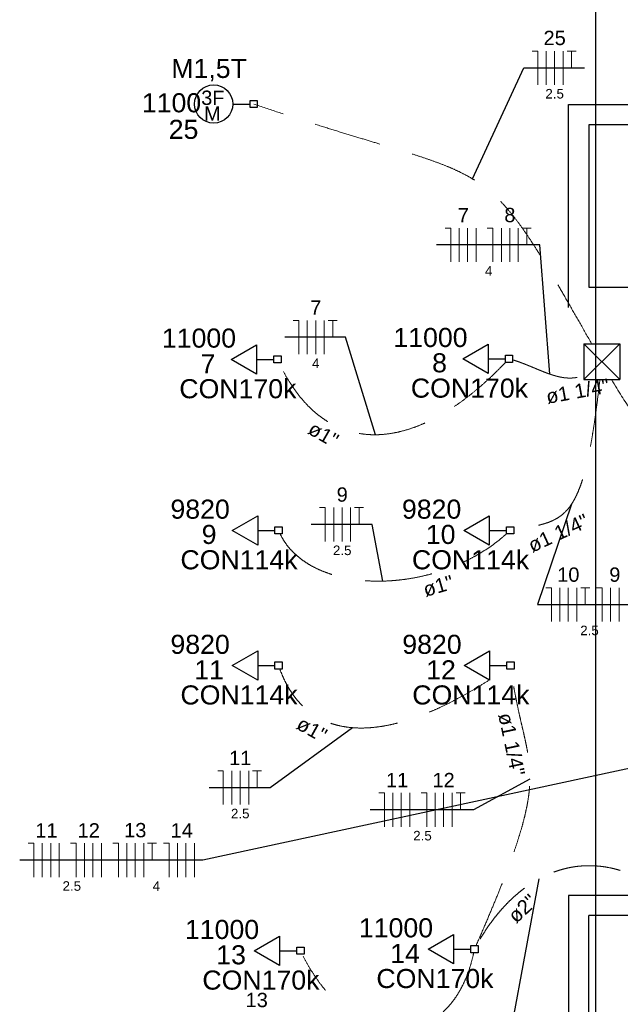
# Model space of a CAD drawing. Header units: millimetres. Extents: x 7 to 269, y 1 to 169.
# Tile 27 of 113: x 49.25 to 53.69, y 47.57 to 54.86. Entities that reach past the tile are written whole.
import ezdxf

# ---------------------------------------------------------------- set-up
doc = ezdxf.new("R2010")
doc.units = ezdxf.units.MM
doc.header["$MEASUREMENT"] = 0
doc.linetypes.add('Dashed', pattern=[0.75, 0.5, -0.25])
for name, color, linetype, lineweight in [('Eletroduto - Marco Polo', 6, 'Continuous', 9), ('Fiação - Marco Polo', 3, 'Continuous', 9), ('Layout - Marco Polo', 252, 'Continuous', 25), ('Linha de Chamada - Marco Polo', 1, 'Continuous', 25), ('Textos - Marco Polo', 143, 'Continuous', 25), ('Tomadas - Marco Polo', 150, 'Continuous', 25)]:
    doc.layers.add(name, color=color, linetype=linetype, lineweight=lineweight)
doc.layers.add('Parede - Marco Polo', color=7, linetype='Continuous')
doc.styles.add('Arial', font='arial.ttf')

msp = doc.modelspace()

# ---------------------------------------------------------------- linework, layer by layer
at = {"layer": 'Eletroduto - Marco Polo', "linetype": 'Dashed'}
for points in [[(53.4729, 52.4598), (53.3904, 52.6048), (53.3144, 52.7379), (53.2442, 52.8597), (53.1791, 52.9708), (53.1184, 53.0718), (53.0614, 53.1636), (53.0074, 53.2466), (52.9557, 53.3215), (52.9056, 53.389), (52.8564, 53.4497), (52.8073, 53.5042), (52.7578, 53.5533), (52.707, 53.5975), (52.6543, 53.6375), (52.599, 53.6739), (52.5403, 53.7074), (52.4776, 53.7387), (52.4102, 53.7683), (52.3373, 53.7969), (52.2583, 53.8252), (52.1724, 53.8538), (52.079, 53.8833), (51.9774, 53.9145), (51.8667, 53.9479), (51.7465, 53.9841), (51.6159, 54.0239), (51.4742, 54.0679), (51.3207, 54.1167), (51.1548, 54.171), (50.9757, 54.2313)], [(52.8377, 52.3199), (52.7708, 52.2521), (52.7042, 52.1888), (52.6377, 52.1301), (52.5715, 52.076), (52.5057, 52.0264), (52.4402, 51.9814), (52.3753, 51.9411), (52.3109, 51.9053), (52.2471, 51.8741), (52.1841, 51.8476), (52.1217, 51.8257), (52.0602, 51.8084), (51.9996, 51.7958), (51.9399, 51.7879), (51.8812, 51.7846), (51.8237, 51.786), (51.7673, 51.7921), (51.7121, 51.8029), (51.6582, 51.8185), (51.6057, 51.8387), (51.5545, 51.8637), (51.5049, 51.8934), (51.4569, 51.9278), (51.4104, 51.967), (51.3657, 52.011), (51.3227, 52.0597), (51.2815, 52.1133), (51.2423, 52.1716), (51.205, 52.2347), (51.1697, 52.3026)], [(52.8899, 52.339), (52.9095, 52.3328), (52.9289, 52.3262), (52.9481, 52.3193), (52.9672, 52.3122), (52.986, 52.3048), (53.0046, 52.2973), (53.0231, 52.2898), (53.0414, 52.2822), (53.0595, 52.2746), (53.0774, 52.2671), (53.0953, 52.2598), (53.113, 52.2526), (53.1305, 52.2457), (53.148, 52.2392), (53.1653, 52.233), (53.1825, 52.2273), (53.1996, 52.222), (53.2167, 52.2173), (53.2336, 52.2132), (53.2505, 52.2098), (53.2673, 52.2071), (53.2841, 52.2052), (53.3008, 52.2041), (53.3175, 52.2039), (53.3341, 52.2047), (53.3507, 52.2064), (53.3673, 52.2093), (53.3839, 52.2133), (53.4005, 52.2184), (53.4171, 52.2248)], [(53.5349, 52.192), (53.5229, 52.0891), (53.5108, 51.9932), (53.4985, 51.904), (53.4861, 51.8213), (53.4735, 51.7448), (53.4605, 51.6742), (53.4472, 51.6093), (53.4334, 51.5498), (53.4192, 51.4955), (53.4044, 51.446), (53.3889, 51.4012), (53.3728, 51.3608), (53.356, 51.3245), (53.3384, 51.292), (53.3199, 51.2631), (53.3005, 51.2375), (53.2801, 51.215), (53.2587, 51.1953), (53.2361, 51.1781), (53.2125, 51.1632), (53.1875, 51.1503), (53.1614, 51.1391), (53.1338, 51.1295), (53.1049, 51.121), (53.0745, 51.1135), (53.0426, 51.1068), (53.009, 51.1005), (52.9739, 51.0943), (52.937, 51.0881), (52.8984, 51.0815)], [(51.1712, 51.0505), (51.1959, 51.0055), (51.2251, 50.9636), (51.2585, 50.9248), (51.2959, 50.8891), (51.337, 50.8565), (51.3815, 50.827), (51.4293, 50.8006), (51.48, 50.7774), (51.5335, 50.7572), (51.5895, 50.7401), (51.6476, 50.7261), (51.7078, 50.7153), (51.7696, 50.7075), (51.833, 50.7029), (51.8975, 50.7013), (51.963, 50.7029), (52.0293, 50.7075), (52.096, 50.7153), (52.163, 50.7261), (52.2299, 50.7401), (52.2966, 50.7572), (52.3628, 50.7774), (52.4281, 50.8006), (52.4925, 50.827), (52.5556, 50.8565), (52.6171, 50.8891), (52.6769, 50.9248), (52.7347, 50.9636), (52.7902, 51.0055), (52.8432, 51.0505)], [(52.7154, 49.9694), (52.638, 49.9209), (52.5621, 49.876), (52.4878, 49.8347), (52.415, 49.797), (52.3438, 49.7628), (52.2742, 49.7322), (52.2063, 49.7052), (52.14, 49.6817), (52.0755, 49.6617), (52.0127, 49.6453), (51.9517, 49.6324), (51.8925, 49.623), (51.8352, 49.6172), (51.7797, 49.6148), (51.7261, 49.6159), (51.6744, 49.6205), (51.6247, 49.6285), (51.577, 49.64), (51.5313, 49.655), (51.4877, 49.6734), (51.4461, 49.6953), (51.4067, 49.7205), (51.3694, 49.7492), (51.3343, 49.7813), (51.3013, 49.8168), (51.2707, 49.8557), (51.2422, 49.8979), (51.2161, 49.9436), (51.1923, 49.9926), (51.1709, 50.0449)], [(52.6193, 48.0046), (52.6762, 48.1358), (52.7279, 48.2577), (52.7746, 48.3706), (52.8165, 48.4752), (52.8537, 48.5719), (52.8866, 48.6615), (52.9152, 48.7442), (52.9399, 48.8208), (52.9607, 48.8918), (52.978, 48.9576), (52.9919, 49.0189), (53.0025, 49.0762), (53.0102, 49.1299), (53.0151, 49.1807), (53.0174, 49.2291), (53.0174, 49.2756), (53.0151, 49.3208), (53.0109, 49.3652), (53.0049, 49.4093), (52.9974, 49.4538), (52.9884, 49.499), (52.9784, 49.5456), (52.9673, 49.5941), (52.9555, 49.645), (52.9431, 49.699), (52.9304, 49.7564), (52.9176, 49.8179), (52.9048, 49.884), (52.8922, 49.9552), (52.8801, 50.0321)], [(53.6857, 48.5613), (53.6425, 48.5732), (53.5995, 48.5825), (53.5569, 48.5895), (53.5147, 48.594), (53.4729, 48.5961), (53.4314, 48.5959), (53.3904, 48.5935), (53.3499, 48.5888), (53.3098, 48.5819), (53.2703, 48.5728), (53.2313, 48.5617), (53.1928, 48.5484), (53.1549, 48.5332), (53.1176, 48.516), (53.081, 48.4968), (53.0449, 48.4757), (53.0096, 48.4528), (52.975, 48.428), (52.941, 48.4015), (52.9078, 48.3733), (52.8754, 48.3434), (52.8438, 48.3118), (52.813, 48.2786), (52.783, 48.2439), (52.7539, 48.2077), (52.7257, 48.17), (52.6984, 48.1308), (52.672, 48.0903), (52.6465, 48.0484), (52.6221, 48.0053)], [(52.6024, 47.9517), (52.5845, 47.8796), (52.5631, 47.8123), (52.5384, 47.7498), (52.5105, 47.6922), (52.4797, 47.6395), (52.4462, 47.5916), (52.4102, 47.5486), (52.3718, 47.5104), (52.3313, 47.4771), (52.2889, 47.4488), (52.2447, 47.4253), (52.1991, 47.4068), (52.152, 47.3932), (52.1039, 47.3845), (52.0548, 47.3808), (52.005, 47.382), (51.9547, 47.3883), (51.904, 47.3994), (51.8532, 47.4156), (51.8024, 47.4368), (51.7519, 47.463), (51.7019, 47.4941), (51.6525, 47.5304), (51.604, 47.5716), (51.5566, 47.6179), (51.5104, 47.6693), (51.4657, 47.7257), (51.4226, 47.7872), (51.3814, 47.8538), (51.3422, 47.9255)]]:
    msp.add_spline(points, degree=3, dxfattribs=at)
at = {"layer": 'Eletroduto - Marco Polo', "linetype": 'Continuous'}
msp.add_spline([(53.6217, 52.1922), (53.659, 52.1287), (53.6954, 52.0702), (53.7309, 52.0165), (53.7656, 51.9674), (53.7994, 51.9227), (53.8325, 51.8821), (53.8648, 51.8456), (53.8964, 51.8129), (53.9272, 51.7838), (53.9574, 51.7581), (53.9869, 51.7356), (54.0157, 51.7161), (54.0439, 51.6994), (54.0715, 51.6853), (54.0985, 51.6736), (54.1249, 51.6641), (54.1509, 51.6567), (54.1762, 51.651), (54.2011, 51.6469), (54.2256, 51.6442), (54.2496, 51.6427), (54.2731, 51.6422), (54.2963, 51.6426), (54.319, 51.6435), (54.3415, 51.6448), (54.3636, 51.6464), (54.3853, 51.6479), (54.4068, 51.6493), (54.428, 51.6502), (54.449, 51.6506)], degree=3, dxfattribs=at)
at = {"layer": 'Fiação - Marco Polo'}
for p, q in [((53.034, 54.6233), (53.0756, 54.6233)), ((53.0756, 54.3733), (53.0756, 54.6233)), ((53.1381, 54.3733), (53.1381, 54.6233)), ((53.2006, 54.3733), (53.2006, 54.6233)), ((53.2631, 54.3733), (53.2631, 54.6233)), ((53.2923, 54.6233), (53.359, 54.6233)), ((53.3256, 54.4983), (53.3256, 54.6233)), ((52.3902, 53.3136), (52.4319, 53.3136)), ((52.4319, 53.0636), (52.4319, 53.3136)), ((52.4944, 53.0636), (52.4944, 53.3136)), ((52.5569, 53.0636), (52.5569, 53.3136)), ((52.6194, 53.0636), (52.6194, 53.3136)), ((52.7027, 53.3136), (52.7444, 53.3136)), ((52.7444, 53.0636), (52.7444, 53.3136)), ((52.8069, 53.0636), (52.8069, 53.3136)), ((52.8694, 53.0636), (52.8694, 53.3136)), ((52.9319, 53.0636), (52.9319, 53.3136)), ((52.961, 53.3136), (53.0277, 53.3136)), ((52.9944, 53.1886), (52.9944, 53.3136)), ((51.2679, 52.6305), (51.3095, 52.6305)), ((51.3095, 52.3805), (51.3095, 52.6305)), ((51.372, 52.3805), (51.372, 52.6305)), ((51.4345, 52.3805), (51.4345, 52.6305)), ((51.497, 52.3805), (51.497, 52.6305)), ((51.5262, 52.6305), (51.5929, 52.6305)), ((51.5595, 52.5055), (51.5595, 52.6305)), ((51.4632, 51.2455), (51.5049, 51.2455)), ((51.5049, 50.9955), (51.5049, 51.2455)), ((51.5674, 50.9955), (51.5674, 51.2455)), ((51.6299, 50.9955), (51.6299, 51.2455)), ((51.6924, 50.9955), (51.6924, 51.2455)), ((51.7216, 51.2455), (51.7882, 51.2455)), ((51.7549, 51.1205), (51.7549, 51.2455)), ((53.135, 50.6529), (53.1766, 50.6529)), ((53.1766, 50.4029), (53.1766, 50.6529)), ((53.2391, 50.4029), (53.2391, 50.6529)), ((53.3016, 50.4029), (53.3016, 50.6529)), ((53.3641, 50.4029), (53.3641, 50.6529)), ((53.3933, 50.6529), (53.46, 50.6529)), ((53.4266, 50.5279), (53.4266, 50.6529)), ((53.51, 50.6529), (53.5516, 50.6529)), ((53.5516, 50.4029), (53.5516, 50.6529)), ((53.6141, 50.4029), (53.6141, 50.6529)), ((53.6766, 50.4029), (53.6766, 50.6529)), ((50.7094, 49.2981), (50.7511, 49.2981)), ((50.7511, 49.0481), (50.7511, 49.2981)), ((50.8136, 49.0481), (50.8136, 49.2981)), ((50.8761, 49.0481), (50.8761, 49.2981)), ((50.9386, 49.0481), (50.9386, 49.2981)), ((50.9678, 49.2981), (51.0344, 49.2981)), ((51.0011, 49.1731), (51.0011, 49.2981)), ((51.9003, 49.1345), (51.942, 49.1345)), ((51.942, 48.8845), (51.942, 49.1345)), ((52.0045, 48.8845), (52.0045, 49.1345)), ((52.067, 48.8845), (52.067, 49.1345)), ((52.1295, 48.8845), (52.1295, 49.1345)), ((52.2128, 49.1345), (52.2545, 49.1345)), ((52.2545, 48.8845), (52.2545, 49.1345)), ((52.317, 48.8845), (52.317, 49.1345)), ((52.3795, 48.8845), (52.3795, 49.1345)), ((52.442, 48.8845), (52.442, 49.1345)), ((52.4712, 49.1345), (52.5378, 49.1345)), ((52.5045, 49.0095), (52.5045, 49.1345)), ((49.3082, 48.7623), (49.3499, 48.7623)), ((49.3499, 48.5123), (49.3499, 48.7623)), ((49.4124, 48.5123), (49.4124, 48.7623)), ((49.4749, 48.5123), (49.4749, 48.7623)), ((49.5374, 48.5123), (49.5374, 48.7623)), ((49.6207, 48.7623), (49.6624, 48.7623)), ((49.6624, 48.5123), (49.6624, 48.7623)), ((49.7249, 48.5123), (49.7249, 48.7623)), ((49.7874, 48.5123), (49.7874, 48.7623)), ((49.8499, 48.5123), (49.8499, 48.7623)), ((49.9332, 48.7623), (49.9749, 48.7623)), ((49.9749, 48.5123), (49.9749, 48.7623)), ((50.0374, 48.5123), (50.0374, 48.7623)), ((50.0999, 48.5123), (50.0999, 48.7623)), ((50.1624, 48.5123), (50.1624, 48.7623)), ((50.1916, 48.7623), (50.2582, 48.7623)), ((50.2249, 48.6373), (50.2249, 48.7623)), ((50.3082, 48.7623), (50.3499, 48.7623)), ((50.3499, 48.5123), (50.3499, 48.7623)), ((50.4124, 48.5123), (50.4124, 48.7623)), ((50.4749, 48.5123), (50.4749, 48.7623)), ((50.5374, 48.5123), (50.5374, 48.7623))]:
    msp.add_line(p, q, dxfattribs=at)
at = {"layer": 'Layout - Marco Polo'}
msp.add_line((53.5034, 80.2894), (53.5034, 36.6268), dxfattribs=at)
at = {"layer": 'Linha de Chamada - Marco Polo'}
for p, q in [((52.5941, 53.6769), (52.9715, 54.4983)), ((52.9715, 54.4983), (53.4215, 54.4983)), ((53.0902, 53.1886), (52.3277, 53.1886)), ((53.1653, 52.2331), (53.0902, 53.1886)), ((51.6554, 52.5055), (51.2054, 52.5055)), ((51.8763, 51.7846), (51.6554, 52.5055)), ((53.3249, 51.2704), (53.0725, 50.5279)), ((51.8507, 51.1205), (51.4007, 51.1205)), ((51.9314, 50.7017), (51.8507, 51.1205)), ((53.0725, 50.5279), (53.8016, 50.5279)), ((51.7062, 49.6172), (51.0969, 49.1731)), ((53.914, 49.3513), (50.5999, 48.6373)), ((51.0969, 49.1731), (50.6469, 49.1731)), ((53.0176, 49.2376), (52.6003, 49.0095)), ((52.6003, 49.0095), (51.8378, 49.0095)), ((50.5999, 48.6373), (49.2457, 48.6373)), ((53.0844, 48.4986), (52.7938, 46.9323))]:
    msp.add_line(p, q, dxfattribs=at)
at = {"layer": 'Parede - Marco Polo'}
for p, q in [((53.3033, 52.7268), (53.3033, 54.2268)), ((53.3033, 54.2268), (54.3033, 54.2268)), ((53.4533, 54.0768), (53.4533, 52.8768)), ((54.1533, 54.0768), (53.4533, 54.0768)), ((53.4533, 52.8768), (53.8183, 52.8768)), ((53.3034, 48.3768), (53.3034, 46.8768)), ((53.8184, 48.3768), (53.3034, 48.3768)), ((53.4534, 47.0268), (53.4534, 48.2268)), ((53.8184, 48.2268), (53.4534, 48.2268))]:
    msp.add_line(p, q, dxfattribs=at)
at = {"layer": 'Tomadas - Marco Polo'}
for p, q in [((50.8207, 54.2313), (50.9492, 54.2313)), ((50.9492, 54.2049), (50.9492, 54.2579)), ((50.9492, 54.2579), (51.0023, 54.2579)), ((51.0023, 54.2049), (50.9492, 54.2049)), ((51.0023, 54.2579), (51.0023, 54.2049)), ((50.8092, 52.3421), (50.9967, 52.4503)), ((50.9967, 52.4503), (50.9967, 52.2338)), ((52.5209, 52.3468), (52.7084, 52.455)), ((52.7084, 52.455), (52.7084, 52.2385)), ((53.4168, 52.4581), (53.6818, 52.4581)), ((53.4168, 52.4581), (53.4168, 52.193)), ((53.4168, 52.4581), (53.6818, 52.193)), ((53.6818, 52.4581), (53.4168, 52.193)), ((53.6818, 52.4581), (53.6818, 52.193)), ((50.9967, 52.2338), (50.8092, 52.3421)), ((50.9967, 52.3421), (51.1247, 52.3421)), ((51.1247, 52.3156), (51.1247, 52.3686)), ((51.1247, 52.3686), (51.1778, 52.3686)), ((51.1778, 52.3156), (51.1247, 52.3156)), ((51.1778, 52.3686), (51.1778, 52.3156)), ((52.7084, 52.2385), (52.5209, 52.3468)), ((52.7084, 52.3468), (52.8364, 52.3468)), ((52.8364, 52.3203), (52.8364, 52.3733)), ((52.8364, 52.3733), (52.8895, 52.3733)), ((52.8895, 52.3203), (52.8364, 52.3203)), ((52.8895, 52.3733), (52.8895, 52.3203)), ((53.4168, 52.193), (53.6818, 52.193)), ((50.8175, 51.0767), (51.005, 51.185)), ((51.005, 51.185), (51.005, 50.9685)), ((52.5293, 51.0767), (52.7168, 51.185)), ((52.7168, 51.185), (52.7168, 50.9685)), ((51.005, 50.9685), (50.8175, 51.0767)), ((51.005, 51.0767), (51.133, 51.0767)), ((51.133, 51.0503), (51.133, 51.1033)), ((51.133, 51.1033), (51.1861, 51.1033)), ((51.1861, 51.1033), (51.1861, 51.0503)), ((52.7168, 50.9685), (52.5293, 51.0767)), ((52.7168, 51.0767), (52.8448, 51.0767)), ((52.8448, 51.0503), (52.8448, 51.1033)), ((52.8448, 51.1033), (52.8979, 51.1033)), ((52.8979, 51.1033), (52.8979, 51.0503)), ((51.1861, 51.0503), (51.133, 51.0503)), ((52.8979, 51.0503), (52.8448, 51.0503)), ((50.8175, 50.0767), (51.005, 50.185)), ((51.005, 50.185), (51.005, 49.9685)), ((52.5317, 50.0767), (52.7192, 50.185)), ((52.7192, 50.185), (52.7192, 49.9685)), ((51.005, 49.9685), (50.8175, 50.0767)), ((51.005, 50.0767), (51.133, 50.0767)), ((51.133, 50.0503), (51.133, 50.1033)), ((51.133, 50.1033), (51.1861, 50.1033)), ((51.1861, 50.0503), (51.133, 50.0503)), ((51.1861, 50.1033), (51.1861, 50.0503)), ((52.7192, 49.9685), (52.5317, 50.0767)), ((52.7192, 50.0767), (52.8472, 50.0767)), ((52.8472, 50.0503), (52.8472, 50.1033)), ((52.8472, 50.1033), (52.9003, 50.1033)), ((52.9003, 50.0503), (52.8472, 50.0503)), ((52.9003, 50.1033), (52.9003, 50.0503)), ((52.2659, 47.9789), (52.4534, 48.0871)), ((52.4534, 48.0871), (52.4534, 47.8706)), ((50.9796, 47.9671), (51.1671, 48.0753)), ((51.1671, 48.0753), (51.1671, 47.8588)), ((52.5814, 47.9524), (52.5814, 48.0054)), ((52.5814, 48.0054), (52.6345, 48.0054)), ((52.6345, 48.0054), (52.6345, 47.9524)), ((51.1671, 47.8588), (50.9796, 47.9671)), ((51.1671, 47.9671), (51.2951, 47.9671)), ((51.2951, 47.9406), (51.2951, 47.9936)), ((51.2951, 47.9936), (51.3482, 47.9936)), ((51.3482, 47.9406), (51.2951, 47.9406)), ((51.3482, 47.9936), (51.3482, 47.9406)), ((52.4534, 47.8706), (52.2659, 47.9789)), ((52.4534, 47.9789), (52.5814, 47.9789)), ((52.6345, 47.9524), (52.5814, 47.9524))]:
    msp.add_line(p, q, dxfattribs=at)
msp.add_circle((50.6797, 54.2313), 0.1412, dxfattribs=at)

# ---------------------------------------------------------------- texts
at = {"layer": 'Fiação - Marco Polo', "attachment_point": 8, "line_spacing_factor": 0.798, "style": 'Arial'}
for s, insert, char_height, width in [('25', (53.2005, 54.6658), 0.1059, 0.25416), ('2.5', (53.2005, 54.2712), 0.0706, 0.25416), ('7', (52.5255, 53.3558), 0.1059, 0.12708), ('8', (52.8695, 53.3558), 0.1059, 0.12708), ('4', (52.713, 52.9612), 0.0706, 0.08472), ('7', (51.4345, 52.6728), 0.1059, 0.12708), ('4', (51.4345, 52.2782), 0.0706, 0.08472), ('9', (51.63, 51.2878), 0.1059, 0.12708), ('2.5', (51.63, 50.8932), 0.0706, 0.25416), ('10', (53.3015, 50.6953), 0.1059, 0.25416), ('9', (53.6455, 50.6953), 0.1059, 0.12708), ('2.5', (53.458, 50.3007), 0.0706, 0.25416), ('11', (50.876, 49.3403), 0.1059, 0.25416), ('11', (52.036, 49.1768), 0.1059, 0.25416), ('12', (52.3795, 49.1768), 0.1059, 0.25416), ('2.5', (50.876, 48.9457), 0.0706, 0.25416), ('11', (49.4435, 48.8048), 0.1059, 0.25416), ('12', (49.756, 48.8048), 0.1059, 0.25416), ('13', (50.1, 48.8048), 0.1059, 0.25416), ('14', (50.4435, 48.8048), 0.1059, 0.25416), ('2.5', (52.2235, 48.7822), 0.0706, 0.25416), ('2.5', (49.631, 48.4097), 0.0706, 0.25416), ('4', (50.256, 48.4097), 0.0706, 0.08472), ('13', (50.998, 47.5483), 0.1059, 0.25416)]:
    msp.add_mtext(s, dxfattribs=dict(at, insert=insert, char_height=char_height, width=width))
at = {"layer": 'Textos - Marco Polo', "char_height": 0.1412, "attachment_point": 8, "line_spacing_factor": 0.798, "style": 'Arial'}
for s, insert, width in [('M1,5T', (50.646, 54.398), 0.8472), ('1100', (50.368, 54.168), 0.67776), ('25', (50.457, 53.9715), 0.33888), ('11000', (50.571, 52.427), 0.8472), ('11000', (52.2825, 52.4315), 0.8472), ('7', (50.638, 52.2395), 0.16944), ('8', (52.3495, 52.2445), 0.16944), ('CON170k', (50.8585, 52.0525), 1.18608), ('CON170k', (52.5705, 52.057), 1.18608), ('9820', (50.5795, 51.1615), 0.67776), ('9820', (52.291, 51.1615), 0.67776), ('9', (50.646, 50.9745), 0.16944), ('10', (52.358, 50.9745), 0.33888), ('CON114k', (50.867, 50.787), 1.18608), ('CON114k', (52.5785, 50.787), 1.18608), ('9820', (50.5795, 50.1615), 0.67776), ('9820', (52.2935, 50.1615), 0.67776), ('11', (50.646, 49.9745), 0.33888), ('12', (52.3605, 49.9745), 0.33888), ('CON114k', (50.867, 49.787), 1.18608), ('CON114k', (52.581, 49.787), 1.18608), ('11000', (50.7415, 48.052), 0.8472), ('11000', (52.0275, 48.064), 0.8472), ('13', (50.8085, 47.8645), 0.33888), ('14', (52.0945, 47.8765), 0.33888), ('CON170k', (51.029, 47.6775), 1.18608), ('CON170k', (52.3155, 47.689), 1.18608)]:
    msp.add_mtext(s, dxfattribs=dict(at, insert=insert, width=width))
at = {"layer": 'Textos - Marco Polo', "char_height": 0.1059, "attachment_point": 8, "line_spacing_factor": 0.798, "style": 'Arial'}
for s, insert, width, rotation in [('ø1 1/4"', (53.3802, 52.0523), 0.88956, 10.382), ('ø1"', (51.4639, 51.7392), 0.38124, 330.18412), ('ø1 1/4"', (53.2503, 51.0071), 0.88956, 24.85491), ('ø1"', (52.3552, 50.6129), 0.38124, 16.25481), ('ø1"', (51.3791, 49.5569), 0.38124, 330.75708), ('ø1 1/4"', (52.8287, 49.4831), 0.88956, 281.92961), ('ø2"', (53.0003, 48.2391), 0.38124, 42.72546)]:
    msp.add_mtext(s, dxfattribs=dict(at, insert=insert, width=width, rotation=rotation))
at = {"layer": 'Tomadas - Marco Polo', "char_height": 0.1059, "attachment_point": 9, "line_spacing_factor": 0.798, "style": 'Arial'}
for s, insert, width in [('3F', (50.76, 54.2233), 0.25416), ('M', (50.731, 54.1073), 0.12708)]:
    msp.add_mtext(s, dxfattribs=dict(at, insert=insert, width=width))

doc.saveas('drawing.dxf')
